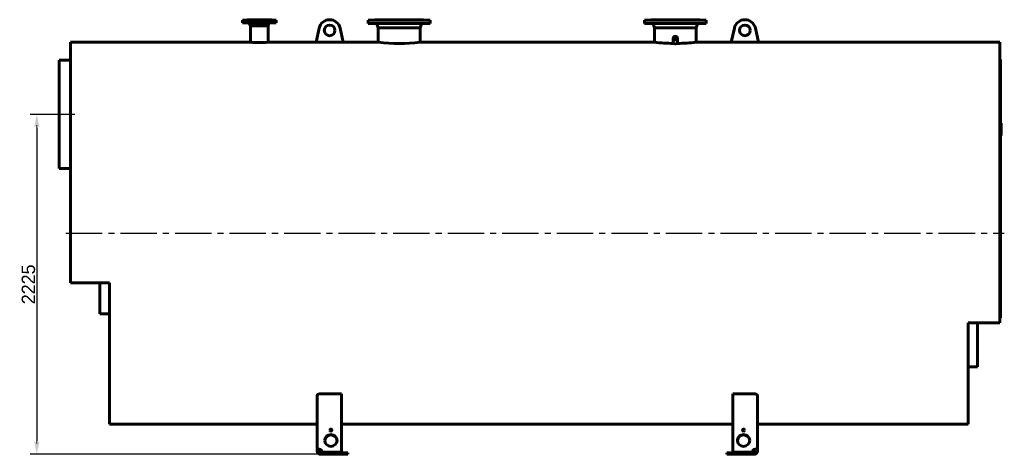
# Model space of a CAD drawing. Header units: millimetres. Extents: x 0 to 5862, y -153 to 841.
# Tile 3 of 6: x 1518 to 2033, y -114 to 114. Entities that reach past the tile are written whole.
import ezdxf

# ---------------------------------------------------------------- set-up
doc = ezdxf.new("R2010")
doc.units = ezdxf.units.MM
doc.linetypes.add('CENTER2_per3_scale0.863225', pattern=[24.666667, 16.444444, -2.740741, 2.740741, -2.740741])
doc.linetypes.add('CENTER2_perd5_scale0.999100', pattern=[28.549296, 19.032864, -3.172144, 3.172144, -3.172144])
doc.styles.add('TextStyle_1', font='T-FLEX Type A.TTF', dxfattribs={"height": 7})
doc.dimstyles.new('DIM_ST_1', dxfattribs={"dimtxt": 7, "dimasz": 7, "dimexe": 3.5, "dimexo": 0, "dimgap": 0.875, "dimtad": 1, "dimdec": 1, "dimlfac": 12.5, "dimrnd": 0.1, "dimdsep": 46, "dimtxsty": 'TextStyle_1', "dimblk": 'Arrow_3_C7_Status', "dimcen": 0.09, "dimclrd": 7, "dimclre": 7, "dimclrt": 7, "dimazin": 0, "dimtfac": 1, "dimtdec": 0, "dimtmove": 0, "dimatfit": 0, "dimldrblk": 'NONE', "dimfxl": 1, "dimtvp": 1, "dimtolj": 1, "dimarcsym": 0})

# ---------------------------------------------------------------- blocks, each defined once
blk = doc.blocks.new('Arrow_3_C7_Status')
at = {"color": 7, "linetype": 'Continuous', "lineweight": 0}
blk.add_line((-1, 0), (-0.8, 0), dxfattribs=at)
at = {"color": 7}
blk.add_solid([(-1, -0.2), (0, 0), (-0.8, 0), (-1, 0.2)], dxfattribs=at)
blk = doc.blocks.new('*D7')
at = {"color": 7, "lineweight": -2}
for p, q in [((-246.57, 64.2), (-261.71, 64.2)), ((-258.21, 57.2), (-258.21, -106.8)), ((-95.49, -113.8), (-261.71, -113.8))]:
    blk.add_line(p, q, dxfattribs=at)
at = {"layer": 'Defpoints', "color": 0}
for p in [(-246.57, 64.2), (-258.21, -113.8), (-95.49, -113.8)]:
    blk.add_point(p, dxfattribs=at)
at = {"color": 7, "lineweight": -2, "xscale": 7, "yscale": 7, "zscale": 7}
for p, rotation in [((-258.21, 64.2), 89.99999999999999), ((-258.21, -113.8), 270)]:
    blk.add_blockref('Arrow_3_C7_Status', p, dxfattribs=dict(at, rotation=rotation))
at = {"color": 7, "insert": (-262.59, -24.8), "char_height": 7, "attachment_point": 5, "rotation": 90, "style": 'TextStyle_1'}
blk.add_mtext('\\A1;2225{\\H0.5x;\\S^ ;}', dxfattribs=at)
blk = doc.blocks.new('_None')
blk = doc.blocks.new('Проекция_11')
at = {"color": 7, "linetype": 'Continuous', "lineweight": 60}
for p, q in [((-138.4004, 113.48), (-150.568, 113.48)), ((-150.568, 113.48), (-150.568, 112.12)), ((-148.208, 113.56), (-147.7178, 113.56)), ((-148.208, 113.56), (-148.208, 113.48)), ((-148.088, 113.8), (-148.088, 113.68)), ((-148.088, 113.8), (-147.6069, 113.8)), ((-147.7178, 113.56), (-135.328, 113.56)), ((-147.6069, 113.8), (-135.448, 113.8)), ((-132.968, 113.48), (-138.4004, 113.48)), ((-135.448, 113.68), (-135.448, 113.8)), ((-135.328, 113.48), (-135.328, 113.56)), ((-132.968, 112.12), (-132.968, 113.48)), ((-52.368, 113.56), (-84.768, 113.56)), ((-84.768, 113.56), (-84.768, 111.72)), ((-81.368, 113.8), (-55.768, 113.8)), ((-81.368, 113.8), (-81.368, 113.68)), ((-55.768, 113.68), (-55.768, 113.8)), ((-52.368, 111.72), (-52.368, 113.56)), ((59.792, 113.56), (59.792, 111.72)), ((92.192, 113.56), (59.792, 113.56)), ((63.192, 113.8), (88.792, 113.8)), ((63.192, 113.8), (63.192, 113.68)), ((88.792, 113.68), (88.792, 113.8)), ((92.192, 111.72), (92.192, 113.56)), ((-138.4004, 112.12), (-150.568, 112.12)), ((-146.8437, 111.8066), (-146.34, 110.6)), ((-146.34, 110.6), (-146.34, 101.96)), ((-146.34, 110.6), (-145.992, 110.6)), ((-145.992, 110.6), (-137.196, 110.6)), ((-132.968, 112.12), (-138.4004, 112.12)), ((-137.196, 110.6), (-136.6923, 111.8066)), ((-137.196, 101.96), (-137.196, 110.6)), ((-110.4383, 109.3984), (-112.069, 101.955)), ((-97.867, 101.955), (-99.4977, 109.3984)), ((-52.368, 111.72), (-84.768, 111.72)), ((-80.0269, 111.0684), (-79.488, 109.48)), ((-79.488, 109.48), (-79.488, 101.96)), ((-79.488, 109.48), (-57.648, 109.48)), ((-57.648, 109.48), (-57.1091, 111.0684)), ((-57.648, 101.96), (-57.648, 109.48)), ((92.192, 111.72), (59.792, 111.72)), ((64.5331, 111.0684), (65.072, 109.48)), ((65.072, 109.48), (65.072, 101.96)), ((65.072, 109.48), (86.912, 109.48)), ((86.912, 109.48), (87.4509, 111.0684)), ((86.912, 101.96), (86.912, 109.48)), ((105.291, 101.955), (106.9217, 109.3984)), ((117.8623, 109.3984), (119.493, 101.955)), ((74.916, 104.1075), (74.916, 101.43)), ((77.068, 101.4301), (77.068, 104.1075)), ((-146.3396, 101.96), (-240.648, 101.96)), ((-240.648, -24.08), (-240.648, 101.96)), ((-112.0679, 101.96), (-137.196, 101.96)), ((-97.867, 101.955), (-112.069, 101.955)), ((-79.488, 101.96), (-97.8681, 101.96)), ((65.072, 101.96), (-57.648, 101.96)), ((105.2921, 101.96), (86.912, 101.96)), ((105.291, 101.955), (119.493, 101.955)), ((245.832, 101.96), (119.4919, 101.96)), ((245.832, 101.96), (245.832, -44.88)), ((246.232, 92.9044), (245.832, 92.9044)), ((246.232, 92.9043), (246.232, 92.9044)), ((246.232, 92.9043), (246.232, -42.0727)), ((-246.568, 92.6), (-246.568, 64.2025)), ((-240.648, 92.6), (-246.568, 92.6)), ((-246.568, 64.2025), (-246.568, 64.1975)), ((-246.568, 64.1975), (-246.568, 35.8)), ((246.568, 59.5646), (246.232, 59.5646)), ((246.568, 57.5643), (246.232, 57.5643)), ((246.232, 57.5596), (246.568, 57.5596)), ((246.568, 57.5201), (246.232, 57.5201)), ((246.568, 57.4234), (246.232, 57.4234)), ((246.568, 57.1994), (246.232, 57.1994)), ((246.568, 57.1721), (246.232, 57.1721)), ((246.568, 57.1473), (246.232, 57.1473)), ((246.568, 56.8861), (246.232, 56.8861)), ((246.568, 59.5644), (246.568, 59.5646)), ((246.568, 57.5643), (246.568, 59.5644)), ((246.568, 57.5617), (246.568, 57.5627)), ((246.568, 57.5596), (246.568, 57.5617)), ((246.568, 57.5201), (246.568, 57.5589)), ((246.568, 57.4234), (246.568, 57.5201)), ((246.568, 57.1994), (246.568, 57.4234)), ((246.568, 57.1721), (246.568, 57.1994)), ((246.568, 56.8861), (246.568, 57.1473)), ((246.568, 56.6654), (246.568, 56.8861)), ((246.568, 56.6654), (246.232, 56.6654)), ((246.568, 56.4042), (246.232, 56.4042)), ((246.568, 56.3232), (246.232, 56.3232)), ((246.568, 56.0753), (246.232, 56.0753)), ((246.568, 55.9935), (246.232, 55.9935)), ((246.568, 55.9802), (246.232, 55.9802)), ((246.568, 55.9653), (246.232, 55.9653)), ((246.568, 55.8802), (246.232, 55.8802)), ((246.568, 55.6339), (246.232, 55.6339)), ((246.568, 55.524), (246.232, 55.524)), ((246.568, 55.4363), (246.232, 55.4363)), ((246.568, 55.3429), (246.232, 55.3429)), ((246.568, 54.8751), (246.232, 54.8751)), ((246.568, 54.8156), (246.232, 54.8156)), ((246.568, 54.2486), (246.232, 54.2486)), ((246.568, 54.1478), (246.232, 54.1478)), ((246.568, 53.9701), (246.232, 53.9701)), ((246.568, 53.8841), (246.232, 53.8841)), ((246.568, 53.6915), (246.232, 53.6915)), ((246.568, 53.5841), (246.232, 53.5841)), ((246.568, 53.5518), (246.232, 53.5518)), ((246.568, 53.5332), (246.232, 53.5332)), ((246.568, 53.5179), (246.232, 53.5179)), ((246.568, 53.4096), (246.232, 53.4096)), ((246.568, 53.2171), (246.232, 53.2171)), ((246.568, 56.4042), (246.568, 56.6654)), ((246.568, 56.0753), (246.568, 56.3232)), ((246.568, 55.9935), (246.568, 56.0753)), ((246.568, 55.9802), (246.568, 55.9935)), ((246.568, 55.9653), (246.568, 55.9802)), ((246.568, 55.8802), (246.568, 55.9653)), ((246.568, 55.6339), (246.568, 55.8802)), ((246.568, 55.4363), (246.568, 55.524)), ((246.568, 55.3429), (246.568, 55.4363)), ((246.568, 55.2), (246.568, 55.3429)), ((246.568, 55.057), (246.568, 55.2)), ((246.568, 54.9379), (246.568, 55.057)), ((246.568, 54.8751), (246.568, 54.9379)), ((246.568, 54.2486), (246.568, 54.8156)), ((246.568, 53.9701), (246.568, 54.1478)), ((246.568, 53.6915), (246.568, 53.8841)), ((246.568, 53.5841), (246.568, 53.6915)), ((246.568, 53.5663), (246.568, 53.5841)), ((246.568, 53.5518), (246.568, 53.5663)), ((246.568, 53.5332), (246.568, 53.5518)), ((246.568, 53.5179), (246.568, 53.5332)), ((246.568, 53.4096), (246.568, 53.5179)), ((246.568, 53.2171), (246.568, 53.4096)), ((-246.568, 35.8), (-240.648, 35.8)), ((-220.248, -24.08), (-240.648, -24.08)), ((-225.288, -40.1684), (-225.288, -24.08)), ((-220.248, -24.08), (-220.248, -97.96)), ((-225.288, -40.1684), (-220.248, -40.1684)), ((229.272, -44.88), (229.272, -97.96)), ((245.832, -44.88), (229.272, -44.88)), ((234.152, -68), (234.152, -44.88)), ((246.232, -42.32), (245.832, -42.32)), ((246.232, -42.0727), (246.232, -42.32)), ((229.272, -68), (234.152, -68)), ((-98.688, -82.1313), (-109.888, -82.1313)), ((-98.688, -82.1313), (-98.688, -112.7157)), ((106.112, -112.7157), (106.112, -82.1313)), ((117.312, -82.1313), (106.112, -82.1313)), ((-111.488, -111.6825), (-111.488, -83.024)), ((118.912, -83.024), (118.912, -111.6825)), ((-220.248, -97.96), (-111.488, -97.96)), ((-98.688, -97.96), (106.112, -97.96)), ((118.912, -97.96), (229.272, -97.96)), ((-111.488, -111.6825), (-111.488, -112.2)), ((-111.488, -111.6825), (-110.688, -111.6825)), ((-111.488, -112.2), (-110.688, -112.2)), ((-110.688, -111.6825), (-110.688, -112.2)), ((-109.888, -111.4754), (-109.888, -111.2684)), ((-109.888, -113), (-109.888, -113.8)), ((-109.888, -113), (-108.8482, -113)), ((-108.8482, -112.9227), (-108.8482, -112.7157)), ((-98.688, -112.7157), (-108.8482, -112.7157)), ((-98.688, -112.9227), (-108.8482, -112.9227)), ((-108.8482, -113), (-108.8482, -113.8)), ((-95.488, -113), (-108.8482, -113)), ((-98.688, -112.7157), (-98.688, -112.9227)), ((-95.488, -113.8), (-95.488, -113)), ((116.2722, -113), (102.912, -113)), ((102.912, -113), (102.912, -113.8)), ((116.2722, -112.7157), (106.112, -112.7157)), ((106.112, -112.7157), (106.112, -112.9227)), ((116.2722, -112.9227), (106.112, -112.9227)), ((116.2722, -112.9227), (116.2722, -112.7157)), ((116.2722, -113), (117.312, -113)), ((116.2722, -113.8), (116.2722, -113)), ((117.312, -111.4754), (117.312, -111.2684)), ((117.312, -113), (117.312, -113.8)), ((118.112, -112.2), (118.112, -111.6825)), ((118.912, -111.6825), (118.112, -111.6825)), ((118.912, -112.2), (118.112, -112.2)), ((118.912, -112.2), (118.912, -111.6825)), ((-109.888, -113.8), (-108.8482, -113.8)), ((-108.8482, -113.8), (-95.488, -113.8)), ((102.912, -113.8), (116.2722, -113.8)), ((116.2722, -113.8), (117.312, -113.8))]:
    blk.add_line(p, q, dxfattribs=at)
at = {"color": 7, "linetype": 'CENTER2_per3_scale0.863225', "lineweight": 25}
blk.add_line((-238.3147, 64.2), (-248.9013, 64.2), dxfattribs=at)
at = {"color": 7, "linetype": 'CENTER2_perd5_scale0.999100', "lineweight": 25}
blk.add_line((-242.9813, 2), (248.1653, 2), dxfattribs=at)
at = {"color": 7, "lineweight": 60, "flags": 128}
for points in [[(74.8891, 101.3679), (74.882, 101.3944), (74.8631, 101.4789), (74.8492, 101.5647), (74.8403, 101.6513), (74.8363, 101.7382), (74.8372, 101.8252), (74.843, 101.9116), (74.855, 102.0063), (74.8727, 102.1003), (74.8962, 102.1931), (74.916, 102.2551)], [(74.916, 101.6994), (74.8957, 101.6342), (74.8767, 101.5605), (74.8618, 101.4869)], [(77.0675, 101.4301), (77.0672, 101.4229), (77.0626, 101.411), (77.0537, 101.399), (77.04, 101.3866), (77.0217, 101.3741), (76.9986, 101.3616), (76.9704, 101.3491), (76.9445, 101.3392), (76.9151, 101.3293), (76.882, 101.3195), (76.8452, 101.3098), (76.8045, 101.3003), (76.7597, 101.2909), (76.7165, 101.2829), (76.6696, 101.275), (76.6189, 101.2674), (76.5643, 101.2602), (76.5058, 101.2534), (76.4634, 101.2491), (76.4189, 101.245), (76.3725, 101.2413), (76.3242, 101.2379), (76.2743, 101.2349), (76.2207, 101.2323), (76.1654, 101.2302), (76.1089, 101.2287), (76.0517, 101.2277), (75.9938, 101.2274), (75.9356, 101.2277), (75.8779, 101.2286), (75.8213, 101.2301), (75.7687, 101.2321), (75.7173, 101.2345), (75.6676, 101.2374), (75.6196, 101.2407), (75.5637, 101.2452), (75.5104, 101.2501), (75.4598, 101.2555), (75.4122, 101.2611), (75.3674, 101.2671), (75.3135, 101.2751), (75.2638, 101.2835), (75.218, 101.2922), (75.1762, 101.301), (75.138, 101.31), (75.1035, 101.3191), (75.0666, 101.3301), (75.0342, 101.3411), (75.006, 101.3522), (74.982, 101.3633), (74.9613, 101.3747), (74.9446, 101.3861), (74.9318, 101.3974), (74.9229, 101.4086), (74.9171, 101.4213), (74.9165, 101.4301)], [(77.068, 102.2548), (77.0839, 102.2067), (77.1085, 102.1131), (77.1235, 102.0393), (77.135, 101.9647), (77.1429, 101.8897), (77.1472, 101.8144), (77.1473, 101.7176), (77.1412, 101.6209), (77.129, 101.5248), (77.1141, 101.4459), (77.0949, 101.3679)], [(77.122, 101.4877), (77.109, 101.5531), (77.0877, 101.6363), (77.068, 101.6986)], [(-111.488, -83.024), (-111.4852, -82.9729), (-111.477, -82.9217), (-111.4634, -82.8706), (-111.4445, -82.82), (-111.4203, -82.77), (-111.3909, -82.7209), (-111.3562, -82.6727), (-111.3163, -82.6253), (-111.2713, -82.5791), (-111.2215, -82.5343), (-111.167, -82.4911), (-111.1081, -82.4498), (-111.046, -82.4111), (-110.9795, -82.3742), (-110.9091, -82.3394), (-110.835, -82.3068), (-110.7575, -82.2766), (-110.6772, -82.2491), (-110.5975, -82.2252), (-110.5152, -82.2039), (-110.4305, -82.1851), (-110.3439, -82.169), (-110.2559, -82.1556), (-110.1669, -82.1452), (-110.0746, -82.1375), (-109.9814, -82.1329), (-109.888, -82.1313)], [(117.312, -82.1313), (117.3986, -82.1327), (117.4852, -82.1367), (117.5713, -82.1434), (117.6567, -82.1527), (117.7408, -82.1645), (117.8232, -82.1788), (117.904, -82.1956), (117.9831, -82.2149), (118.0602, -82.2365), (118.135, -82.2603), (118.2073, -82.2862), (118.2766, -82.3141), (118.3443, -82.3445), (118.409, -82.377), (118.4704, -82.4114), (118.5283, -82.4474), (118.5826, -82.4848), (118.6328, -82.5237), (118.6811, -82.5656), (118.7252, -82.609), (118.7648, -82.6536), (118.7999, -82.6992), (118.8304, -82.7456), (118.856, -82.7926), (118.8761, -82.8383), (118.8917, -82.8844), (118.903, -82.9308), (118.9097, -82.9774), (118.912, -83.024)], [(-109.888, -111.2684), (-109.9681, -111.2391), (-110.049, -111.2131), (-110.1301, -111.1902), (-110.2135, -111.1701), (-110.2968, -111.1533), (-110.3793, -111.14), (-110.4582, -111.1303), (-110.536, -111.1237), (-110.6123, -111.1203), (-110.6891, -111.1199), (-110.7639, -111.1229), (-110.8361, -111.129), (-110.9007, -111.1375), (-110.9629, -111.1486), (-111.0222, -111.1625), (-111.0801, -111.1794), (-111.1348, -111.1991), (-111.1859, -111.2214), (-111.2314, -111.2452), (-111.2734, -111.2713), (-111.3118, -111.2997), (-111.3474, -111.3312), (-111.379, -111.365), (-111.4067, -111.401), (-111.4314, -111.4414), (-111.4517, -111.4842), (-111.4674, -111.5293), (-111.4789, -111.5781), (-111.4857, -111.6292), (-111.488, -111.6825)], [(-109.888, -111.4754), (-109.9386, -111.4387), (-109.991, -111.4054), (-110.0448, -111.3758), (-110.0995, -111.3505), (-110.144, -111.3334), (-110.1888, -111.3193), (-110.2334, -111.3083), (-110.2773, -111.3006), (-110.3202, -111.2964), (-110.3655, -111.2959), (-110.409, -111.2995), (-110.4502, -111.3073), (-110.4886, -111.3192), (-110.5206, -111.3334), (-110.55, -111.3509), (-110.5766, -111.3713), (-110.6002, -111.3945), (-110.6212, -111.421), (-110.6391, -111.4501), (-110.6541, -111.4816), (-110.6661, -111.5152), (-110.676, -111.554), (-110.6828, -111.5951), (-110.6867, -111.638), (-110.688, -111.6825)], [(118.912, -111.6825), (118.91, -111.632), (118.9039, -111.5834), (118.8936, -111.5369), (118.8785, -111.4913), (118.8589, -111.4479), (118.8347, -111.4069), (118.8069, -111.3696), (118.7749, -111.3346), (118.7387, -111.3021), (118.697, -111.2711), (118.651, -111.2427), (118.6009, -111.2172), (118.5507, -111.1959), (118.4972, -111.1772), (118.4405, -111.161), (118.3791, -111.1471), (118.3147, -111.1359), (118.2477, -111.1277), (118.1811, -111.1225), (118.1125, -111.1199), (118.042, -111.1201), (117.9679, -111.1232), (117.8923, -111.1293), (117.8156, -111.1383), (117.7336, -111.1511), (117.6508, -111.1672), (117.5678, -111.1867), (117.4821, -111.2103), (117.3967, -111.2376), (117.312, -111.2684)], [(118.112, -111.6825), (118.1104, -111.6323), (118.1053, -111.584), (118.0964, -111.5383), (118.0835, -111.4955), (118.0699, -111.4633), (118.0532, -111.4332), (118.0335, -111.4056), (118.0108, -111.3807), (117.9852, -111.3588), (117.9538, -111.3384), (117.919, -111.3218), (117.881, -111.3091), (117.8405, -111.3005), (117.8017, -111.2965), (117.7611, -111.2958), (117.7192, -111.2985), (117.6764, -111.3045), (117.632, -111.314), (117.5872, -111.3269), (117.5423, -111.3429), (117.4977, -111.3618), (117.4498, -111.3857), (117.4026, -111.4128), (117.3566, -111.4428), (117.312, -111.4754)]]:
    blk.add_lwpolyline(points, dxfattribs=at)
at = {"color": 7, "linetype": 'Continuous', "lineweight": 60}
for centre in [(-104.968, 108.2), (112.392, 108.2)]:
    blk.add_circle(centre, 2.8, dxfattribs=at)
for centre, radius, start, end in [((-148.208, 113.68), 0.12, 270, 0.000022), ((-135.328, 113.68), 0.12, 179.999978, 270), ((-104.968, 108.2), 5.6, 12.357368, 167.642632), ((-81.488, 113.68), 0.12, 270, 0.000032), ((-55.648, 113.68), 0.12, 179.999975, 270), ((63.072, 113.68), 0.12, 270, 0), ((88.912, 113.68), 0.12, 180, 270), ((112.392, 108.2), 5.6, 12.357368, 167.642632), ((-147.4343, 111.56), 0.64, 22.660536, 61.044976), ((-136.1017, 111.56), 0.64, 118.955024, 157.339464), ((-80.936, 110.76), 0.96, 18.74134, 90), ((-56.2, 110.76), 0.96, 90, 161.25866), ((63.624, 110.76), 0.96, 18.74134, 90), ((88.36, 110.76), 0.96, 90, 161.25866), ((-141.768, 201.8175), 99.9621, 267.378608, 272.621477), ((-68.568, 201.3225), 99.9608, 263.728677, 276.271563), ((76.0354, 202.0466), 100.6852, 263.748821, 269.3477), ((75.9484, 202.0505), 100.6892, 270.652409, 276.251072), ((-109.8881, -112.2001), 1.5999, 179.998025, 270.001975), ((-109.8879, -112.1999), 0.8001, 180.006163, 269.993837), ((117.3119, -112.1999), 0.8001, 270.006163, 359.993837), ((117.3121, -112.2001), 1.5999, 269.998025, 0.001975)]:
    blk.add_arc(centre, radius, start, end, dxfattribs=at)
for centre, major_axis, ratio in [((75.992, 104.1075), (1.076, 0), 0.8660254), ((75.992, 104.1075), (0.8252, 0), 0.8660254), ((75.992, 104.0675), (-0.7452, 0), 0.8660254), ((-104.288, -101.1246), (-0.52, 0), 0.96592583), ((111.712, -101.1246), (0.52, 0), 0.96592583), ((-104.288, -106.5337), (-3.2, 0), 0.96592583), ((111.712, -106.5337), (3.2, 0), 0.96592583)]:
    blk.add_ellipse(centre, major_axis=major_axis, ratio=ratio, dxfattribs=at)
for centre, major_axis, start_param, end_param in [((-104.288, -101.3316), (-0.52, 0), 3.34919545, 6.07558251), ((111.712, -101.3316), (0.52, 0), 0.2076028, 2.93398986), ((-104.288, -106.7408), (-3.2, 0), 3.17509257, 6.24968539), ((111.712, -106.7408), (3.2, 0), 0.03349991, 3.10809274), ((-110.8305, -112.9723), (2, 0), 0.13323417, 1.08010144), ((-110.8305, -113.1794), (2, 0), 0.13323417, 1.08010144), ((118.2545, -112.9723), (-2, 0), 5.20308387, 6.14995114), ((118.2545, -113.1794), (-2, 0), 5.20308387, 6.14995114)]:
    blk.add_ellipse(centre, major_axis=major_axis, ratio=0.96592583, start_param=start_param, end_param=end_param, dxfattribs=at)
dim = blk.add_linear_dim(base=(-258.21, -113.8), p1=(-246.568, 64.1975), p2=(-95.488, -113.8), angle=270, text='<>{\\H0.5x;\\S^ ;}', dimstyle='DIM_ST_1')
dim.commit()
dim.dimension.update_dxf_attribs({"geometry": '*D7', "text_midpoint": (-258.21, -24.8012), "dimtype": 160})

msp = doc.modelspace()

# ---------------------------------------------------------------- block references
msp.add_blockref('Проекция_11', (1785.1316, 0))

doc.saveas('drawing.dxf')
